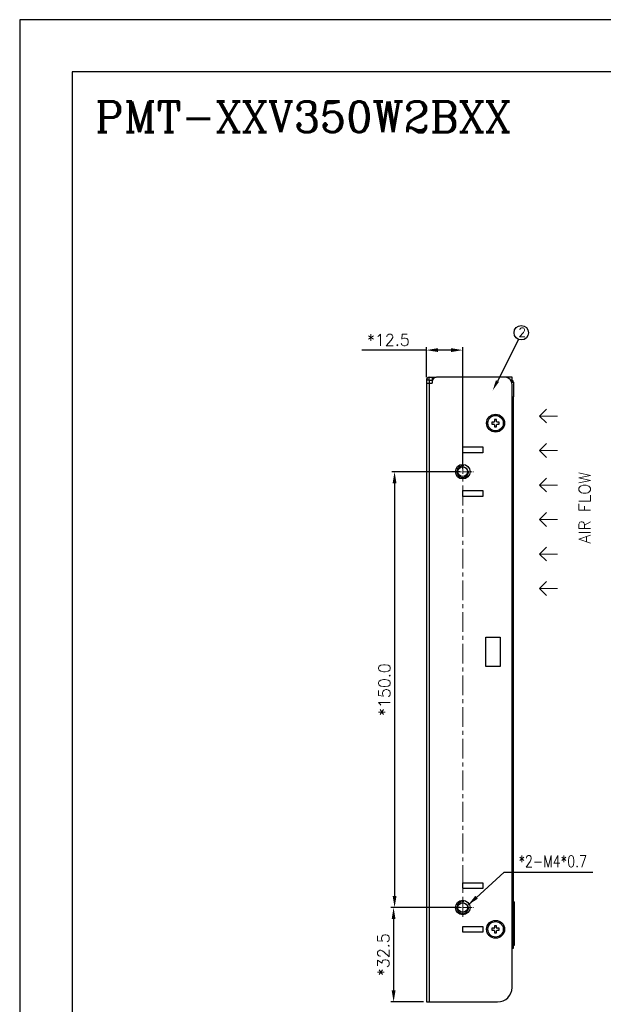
# Model space of a CAD drawing. Header units: millimetres. Extents: x 1519 to 3473, y -1005 to -133.
# Tile 3 of 14: x 1519 to 1720, y -809 to -470. Entities that reach past the tile are written whole.
import ezdxf

# ---------------------------------------------------------------- set-up
doc = ezdxf.new("R2010")
doc.units = ezdxf.units.MM
doc.header["$LTSCALE"] = 1.21
doc.header["$PDMODE"] = 3
doc.header["$PDSIZE"] = 0.3125
doc.linetypes.add('CENTER', pattern=[0.6, 0.375, -0.075, 0.075, -0.075])
doc.layers.get('0').update_dxf_attribs({"linetype": 'CONTINUOUS'})
doc.layers.get('DEFPOINTS').update_dxf_attribs({"linetype": 'CONTINUOUS'})
for name, color, linetype in [('02___PRT_ALL_AXES', 7, 'CONTINUOUS'), ('20_ALL_FEATURES', 7, 'CONTINUOUS'), ('DIM', 2, 'CONTINUOUS')]:
    doc.layers.add(name, color=color, linetype=linetype)
for name, color, linetype, lineweight in [('AM_5', 3, 'CONTINUOUS', 25), ('CENTER', 4, 'CENTER', 13), ('Dimension', 2, 'CONTINUOUS', 9), ('line', 3, 'CONTINUOUS', 25)]:
    doc.layers.add(name, color=color, linetype=linetype, lineweight=lineweight)
doc.styles.add('ROMANC', font='romanc')
doc.styles.add('ROMANS', font='romans')
doc.styles.add('SIMPLEX', font='SIMPLEX.shx')
doc.styles.get("Standard").update_dxf_attribs({"font": 'ISOCP.SHX', "width": 0.8})
doc.dimstyles.new('PD', dxfattribs={"dimscale": 0, "dimtxt": 4, "dimasz": 4, "dimexe": 1, "dimexo": 1, "dimgap": 1.5, "dimtad": 1, "dimdec": 1, "dimzin": 0, "dimdsep": 46, "dimtxsty": 'ROMANS', "dimcen": -0.5, "dimadec": 0, "dimazin": 0, "dimtp": 0.1, "dimtfac": 1, "dimtdec": 1, "dimtmove": 0, "dimatfit": 3, "dimfxl": 1, "dimtolj": 1, "dimtzin": 0, "dimarcsym": 0})

# ---------------------------------------------------------------- blocks, each defined once
blk = doc.blocks.new('*D131')
at = {"layer": 'DEFPOINTS', "color": 0}
for p in [(1671.67, -775.78), (1647.87, -808.28), (1659.17, -808.28)]:
    blk.add_point(p, dxfattribs=at)
at = {"layer": 'Dimension', "color": 0, "lineweight": -2}
for p, q in [((1670.67, -775.78), (1646.87, -775.78)), ((1647.87, -779.78), (1647.87, -804.28)), ((1658.17, -808.28), (1646.87, -808.28))]:
    blk.add_line(p, q, dxfattribs=at)
at = {"layer": 'Dimension', "color": 0}
for points in [[(1647.21, -779.78), (1648.54, -779.78), (1647.87, -775.78)], [(1647.21, -804.28), (1648.54, -804.28), (1647.87, -808.28)]]:
    blk.add_solid(points, dxfattribs=at)
at = {"layer": 'Dimension', "color": 0, "insert": (1644.37, -792.03), "char_height": 4, "attachment_point": 5, "rotation": 90, "style": 'ROMANS'}
blk.add_mtext('\\A1;*32.5', dxfattribs=at)
blk = doc.blocks.new('*D126')
at = {"layer": 'DEFPOINTS', "color": 0}
for p in [(1671.67, -625.78), (1648.21, -775.78), (1671.67, -775.78)]:
    blk.add_point(p, dxfattribs=at)
at = {"layer": 'Dimension', "color": 0, "lineweight": -2}
for p, q in [((1670.67, -625.78), (1647.21, -625.78)), ((1648.21, -629.78), (1648.21, -771.78)), ((1670.67, -775.78), (1647.21, -775.78))]:
    blk.add_line(p, q, dxfattribs=at)
at = {"layer": 'Dimension', "color": 0}
for points in [[(1647.54, -629.78), (1648.87, -629.78), (1648.21, -625.78)], [(1647.54, -771.78), (1648.87, -771.78), (1648.21, -775.78)]]:
    blk.add_solid(points, dxfattribs=at)
at = {"layer": 'Dimension', "color": 0, "insert": (1644.71, -700.78), "char_height": 4, "attachment_point": 5, "rotation": 90, "style": 'ROMANS'}
blk.add_mtext('\\A1;*150.0', dxfattribs=at)
blk = doc.blocks.new('*D132')
at = {"layer": 'DEFPOINTS', "color": 0}
for p in [(1671.67, -583.94), (1659.17, -594.28), (1671.67, -625.78)]:
    blk.add_point(p, dxfattribs=at)
at = {"layer": 'Dimension', "color": 0, "lineweight": -2}
for p, q in [((1659.17, -583.94), (1636.93, -583.94)), ((1659.17, -593.28), (1659.17, -582.94)), ((1667.67, -583.94), (1663.17, -583.94)), ((1671.67, -624.78), (1671.67, -582.94))]:
    blk.add_line(p, q, dxfattribs=at)
at = {"layer": 'Dimension', "color": 0}
for points in [[(1663.17, -583.27), (1663.17, -584.6), (1659.17, -583.94)], [(1667.67, -583.27), (1667.67, -584.6), (1671.67, -583.94)]]:
    blk.add_solid(points, dxfattribs=at)
at = {"layer": 'Dimension', "color": 0, "insert": (1646.05, -580.44), "char_height": 4, "attachment_point": 5, "style": 'ROMANS'}
blk.add_mtext('\\A1;*12.5', dxfattribs=at)
blk = doc.blocks.new('C')
at = {"layer": 'AM_5', "color": 3}
blk.add_line((-1379.95, 1284.24), (-1387.22, 1269.94), dxfattribs=at)
at = {"layer": 'AM_5', "color": 3, "lineweight": 5}
blk.add_trace([(-1387.76, 1270.22), (-1386.69, 1269.67), (-1388.86, 1266.73)], dxfattribs=at)

msp = doc.modelspace()

# ---------------------------------------------------------------- linework, layer by layer
at = {"color": 7, "linetype": 'Continuous'}
for p, q in [((1660.17, -594.28), (1659.17, -594.28)), ((1659.17, -594.28), (1659.17, -808.28)), ((1659.17, -595.28), (1661.17, -595.28)), ((1660.17, -593.28), (1662.54, -593.28)), ((1660.17, -594.28), (1660.17, -593.28)), ((1660.17, -595.28), (1660.17, -808.28)), ((1661.17, -593.28), (1661.17, -594.28)), ((1661.17, -594.78), (1661.17, -595.28)), ((1688.67, -593.28), (1662.67, -593.28)), ((1688.52, -594.98), (1689.17, -594.98)), ((1688.57, -594.38), (1688.57, -595.12)), ((1688.67, -594.28), (1688.67, -593.28)), ((1688.67, -803.28), (1688.67, -595.78)), ((1682.42, -608.73), (1681.72, -608.73)), ((1681.72, -608.73), (1681.72, -609.43)), ((1681.72, -609.43), (1682.42, -609.43)), ((1683.32, -607.83), (1682.62, -607.83)), ((1682.62, -607.83), (1682.62, -608.53)), ((1682.62, -609.63), (1682.62, -610.33)), ((1683.32, -608.53), (1683.32, -607.83)), ((1683.32, -610.33), (1683.32, -609.63)), ((1684.22, -608.73), (1683.52, -608.73)), ((1683.52, -609.43), (1684.22, -609.43)), ((1684.22, -609.43), (1684.22, -608.73)), ((1682.62, -610.33), (1683.32, -610.33)), ((1671.67, -617.28), (1678.57, -617.28)), ((1671.67, -619.28), (1671.67, -617.28)), ((1678.57, -619.28), (1671.67, -619.28)), ((1678.57, -617.28), (1678.57, -619.28)), ((1671.67, -632.28), (1678.57, -632.28)), ((1671.67, -634.28), (1671.67, -632.28)), ((1678.57, -632.28), (1678.57, -634.28)), ((1678.57, -634.28), (1671.67, -634.28)), ((1679.57, -682.78), (1684.57, -682.78)), ((1679.57, -692.78), (1679.57, -682.78)), ((1684.57, -682.78), (1684.57, -692.78)), ((1684.57, -692.78), (1679.57, -692.78)), ((1671.67, -767.28), (1678.57, -767.28)), ((1671.67, -769.28), (1671.67, -767.28)), ((1678.57, -767.28), (1678.57, -769.28)), ((1678.57, -769.28), (1671.67, -769.28)), ((1689.36, -773.88), (1689.17, -773.88)), ((1689.36, -774.88), (1689.17, -774.88)), ((1689.36, -773.88), (1689.36, -788.88)), ((1671.67, -782.28), (1678.57, -782.28)), ((1671.67, -784.28), (1671.67, -782.28)), ((1678.57, -782.28), (1678.57, -784.28)), ((1683.32, -782.03), (1682.62, -782.03)), ((1682.62, -782.03), (1682.62, -782.73)), ((1683.32, -782.73), (1683.32, -782.03)), ((1678.57, -784.28), (1671.67, -784.28)), ((1682.42, -782.93), (1681.72, -782.93)), ((1681.72, -782.93), (1681.72, -783.63)), ((1681.72, -783.63), (1682.42, -783.63)), ((1682.62, -783.83), (1682.62, -784.53)), ((1682.62, -784.53), (1683.32, -784.53)), ((1683.32, -784.53), (1683.32, -783.83)), ((1684.22, -782.93), (1683.52, -782.93)), ((1683.52, -783.63), (1684.22, -783.63)), ((1684.22, -783.63), (1684.22, -782.93)), ((1689.36, -787.88), (1689.17, -787.88)), ((1689.36, -788.88), (1689.17, -788.88)), ((1659.17, -808.28), (1683.67, -808.28))]:
    msp.add_line(p, q, dxfattribs=at)
at = {"color": 3, "linetype": 'Continuous'}
for p, q in [((1660.17, -594.28), (1661.27, -594.28)), ((1660.17, -594.28), (1660.17, -595.28)), ((1688.67, -594.28), (1688.16, -594.28)), ((1688.22, -594.38), (1688.57, -594.38)), ((1689.17, -594.98), (1689.17, -599.98)), ((1688.67, -599.98), (1689.17, -599.98))]:
    msp.add_line(p, q, dxfattribs=at)
for points in [[(1519.19, -1004.82), (2293.19, -1004.82), (2293.19, -470.22), (1519.19, -470.22)], [(1537.19, -986.82), (2275.19, -986.82), (2275.19, -488.22), (1537.19, -488.22)]]:
    msp.add_lwpolyline(points, close=True)
for centre, radius in [((1671.67, -625.78), 2.5), ((1671.67, -625.78), 1.65), ((1671.67, -775.78), 2.5), ((1671.67, -775.78), 1.65)]:
    msp.add_circle(centre, radius)
at = {"color": 7, "linetype": 'Continuous'}
for centre, radius, start, end in [((1660.17, -594.28), 1, 90, 180), ((1662.67, -594.78), 1.5, 90, 180), ((1686.17, -595.78), 2.5, 0, 90), ((1682.42, -608.53), 0.2, 270, 0), ((1682.42, -609.63), 0.2, 0, 90), ((1683.52, -608.53), 0.2, 180, 270), ((1683.52, -609.63), 0.2, 90, 180), ((1682.42, -782.73), 0.2, 270, 0), ((1683.52, -782.73), 0.2, 180, 270), ((1682.42, -783.83), 0.2, 0, 90), ((1683.52, -783.83), 0.2, 90, 180), ((1683.67, -803.28), 5, 270, 0)]:
    msp.add_arc(centre, radius, start, end, dxfattribs=at)
at = {"color": 3, "linetype": 'Continuous'}
msp.add_arc((1688.57, -594.98), 0.6, 0, 90, dxfattribs=at)
at = {"layer": '02___PRT_ALL_AXES', "color": 7, "linetype": 'Continuous'}
for centre, radius in [((1682.97, -609.08), 3.09), ((1682.97, -609.08), 2.65), ((1682.97, -783.28), 3.09), ((1682.97, -783.28), 2.65)]:
    msp.add_circle(centre, radius, dxfattribs=at)
at = {"layer": '20_ALL_FEATURES', "color": 3, "linetype": 'Continuous'}
for p, q in [((1689.17, -789.78), (1689.17, -599.98)), ((1688.67, -789.78), (1689.17, -789.78))]:
    msp.add_line(p, q, dxfattribs=at)
at = {"layer": 'CENTER', "ltscale": 15}
msp.add_line((1671.67, -778.94), (1671.67, -622.31), dxfattribs=at)
at = {"layer": 'CENTER', "ltscale": 5}
for p, q in [((1668.07, -625.78), (1675.54, -625.78)), ((1668.07, -775.78), (1675.54, -775.78))]:
    msp.add_line(p, q, dxfattribs=at)
at = {"layer": 'DIM', "color": 0, "lineweight": 0}
for p, q in [((1698.09, -606.62), (1700.46, -604.24)), ((1698.09, -606.62), (1700.46, -608.99)), ((1704.3, -606.62), (1698.09, -606.62)), ((1698.09, -618.49), (1700.46, -616.12)), ((1698.09, -618.49), (1700.46, -620.87)), ((1704.3, -618.49), (1698.09, -618.49)), ((1698.09, -630.37), (1700.46, -627.99)), ((1698.09, -630.37), (1700.46, -632.74)), ((1704.3, -630.37), (1698.09, -630.37)), ((1698.09, -642.25), (1700.46, -639.87)), ((1698.09, -642.25), (1700.46, -644.62)), ((1704.3, -642.25), (1698.09, -642.25)), ((1698.09, -654.12), (1700.46, -651.75)), ((1698.09, -654.12), (1700.46, -656.5)), ((1704.3, -654.12), (1698.09, -654.12)), ((1698.09, -666), (1700.46, -663.62)), ((1698.09, -666), (1700.46, -668.38)), ((1704.3, -666), (1698.09, -666))]:
    msp.add_line(p, q, dxfattribs=at)
at = {"layer": 'DIM'}
msp.add_circle((1691.83, -577.94), 2.49, dxfattribs=at)
at = {"layer": 'line', "linetype": 'Continuous'}
for centre in [(1671.67, -625.78), (1671.67, -775.78)]:
    msp.add_arc(centre, 2, 78.6341, 9.7617, dxfattribs=at)

# ---------------------------------------------------------------- block references
at = {"layer": 'DIM'}
msp.add_blockref('C', (3070.85, -1864.52), dxfattribs=at)

# ---------------------------------------------------------------- texts
at = {"layer": 'DIM', "linetype": 'Continuous', "style": 'SIMPLEX'}
msp.add_text('2', height=3.11, dxfattribs=at).set_placement((1690.81, -579.38))
at = {"layer": 'DIM', "color": 0, "lineweight": 0, "style": 'ROMANS'}
msp.add_text('AIR FLOW', height=4, rotation=90, dxfattribs=at).set_placement((1715.62, -650.53))
at = {"layer": 'Dimension', "insert": (1690.87, -757.88), "char_height": 4, "width": 26.32, "attachment_point": 1}
msp.add_mtext('{\\Fsimplex.shx|c0;*2-M4*0.7}', dxfattribs=at)
at = {"layer": 'line', "color": 7, "style": 'ROMANC'}
msp.add_text('PMT-XXV350W2BXX', height=10.5, dxfattribs=at).set_placement((1545.14, -508.89))

# ---------------------------------------------------------------- dimensions: what is measured, and where the dimension line sits
at = {"layer": 'Dimension'}
dim = msp.add_linear_dim(base=(1671.67, -583.94), p1=(1659.17, -594.28), p2=(1671.67, -625.78), text='*<>', dimstyle='PD', override={"dimscale": 1}, dxfattribs=at)
dim.commit()
dim.dimension.update_dxf_attribs({"geometry": '*D132', "text_midpoint": (1646.05, -583.94), "dimtype": 160})
for base, p1, p2, picture, middle in [((1648.21, -775.78), (1671.67, -625.78), (1671.67, -775.78), '*D126', (1644.71, -700.78)), ((1647.87, -808.28), (1671.67, -775.78), (1659.17, -808.28), '*D131', (1644.37, -792.03))]:
    dim = msp.add_linear_dim(base=base, p1=p1, p2=p2, angle=90, text='*<>', dimstyle='PD', override={"dimscale": 1}, dxfattribs=at)
    dim.commit()
    dim.dimension.update_dxf_attribs({"geometry": picture, "text_midpoint": middle})

# ---------------------------------------------------------------- leaders
at = {"layer": 'DIM'}
msp.add_leader([(1673.48, -774.94), (1685.88, -763.6), (1716.44, -763.6)], dimstyle='PD', override={"dimscale": 1, "dimtad": 0}, dxfattribs=at)

doc.saveas('drawing.dxf')
